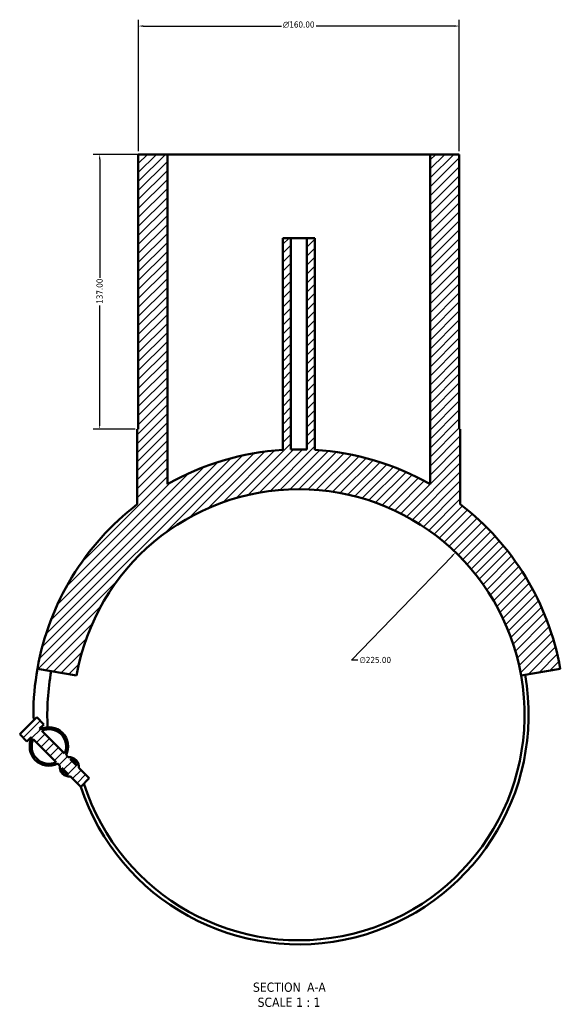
# Model space of a CAD drawing. Header units: millimetres. Extents: x -205 to 1352, y -323 to 895.
# Tile 6 of 6: x 1083 to 1352, y 40 to 531. Entities that reach past the tile are written whole.
import ezdxf

# ---------------------------------------------------------------- set-up
doc = ezdxf.new("R2010")
doc.units = ezdxf.units.MM
for name, color, linetype, lineweight in [('Dimension (ANSI)', 7, 'Continuous', 25), ('Hatch (ANSI)', 7, 'Continuous', 18), ('Symbol (ANSI)', 7, 'Continuous', 25), ('Visible (ANSI)', 7, 'Continuous', 50)]:
    doc.layers.add(name, color=color, linetype=linetype, lineweight=lineweight)
doc.styles.add('Label Text (ANSI)', font='tahoma.ttf')
doc.styles.add('Note Text (ANSI)', font='tahoma.ttf')
doc.dimstyles.new('Default - mm (ANSI)', dxfattribs={"dimtxt": 3.048, "dimasz": 2.5, "dimexe": 3.175, "dimexo": 1.6002, "dimgap": 0.8, "dimtad": 0, "dimtoh": 1, "dimrnd": 1e-08, "dimzin": 4, "dimdsep": 46, "dimtxsty": 'Note Text (ANSI)', "dimcen": 0.09, "dimdle": 10, "dimclrd": 256, "dimclre": 256, "dimclrt": 256, "dimadec": 1, "dimazin": 1, "dimtfac": 1, "dimtofl": 0, "dimtmove": 0, "dimatfit": 3, "dimfxl": 1, "dimtolj": 1, "dimtzin": 4, "dimlwd": -1, "dimlwe": -1, "dimarcsym": 0})

# ---------------------------------------------------------------- blocks, each defined once
blk = doc.blocks.new('*D7')
at = {"layer": 'Defpoints', "color": 0, "transparency": 16777216}
for p in [(1299.83, 265.3), (1143.63, 103.36)]:
    blk.add_point(p, dxfattribs=at)
at = {"layer": 'Dimension (ANSI)', "transparency": 16777216}
for p, q in [((1247.97, 211.54), (1298.1, 263.5)), ((1251.19, 211.54), (1247.97, 211.54))]:
    blk.add_line(p, q, dxfattribs=at)
blk.add_solid([(1297.8, 263.79), (1298.39, 263.22), (1299.83, 265.3)], dxfattribs=at)
at = {"layer": 'Dimension (ANSI)', "transparency": 16777216, "insert": (1251.99, 213.18), "char_height": 3.048, "attachment_point": 1, "style": 'Note Text (ANSI)'}
blk.add_mtext('\\A1;∅225.00', dxfattribs=at)
blk = doc.blocks.new('*D8')
at = {"layer": 'Defpoints', "color": 0, "transparency": 16777216}
for p in [(1301.73, 527.83), (1141.73, 463.83), (1301.73, 463.83)]:
    blk.add_point(p, dxfattribs=at)
at = {"layer": 'Dimension (ANSI)', "transparency": 16777216}
for p, q in [((1141.73, 465.43), (1141.73, 531.01)), ((1301.73, 465.43), (1301.73, 531.01)), ((1144.23, 527.83), (1213.01, 527.83)), ((1299.23, 527.83), (1230.45, 527.83))]:
    blk.add_line(p, q, dxfattribs=at)
for points in [[(1144.23, 528.25), (1144.23, 527.42), (1141.73, 527.83)], [(1299.23, 528.25), (1299.23, 527.42), (1301.73, 527.83)]]:
    blk.add_solid(points, dxfattribs=at)
at = {"layer": 'Dimension (ANSI)', "transparency": 16777216, "insert": (1213.81, 530.13), "char_height": 3.048, "attachment_point": 1, "style": 'Note Text (ANSI)'}
blk.add_mtext('\\A1;{\\fAIGDT|b0|i0;\\ln}\\fTahoma|b0|i0;160.00', dxfattribs=at)
blk = doc.blocks.new('*D9')
at = {"layer": 'Defpoints', "color": 0, "transparency": 16777216}
for p in [(1156.23, 463.83), (1122.46, 326.83), (1141.73, 326.83)]:
    blk.add_point(p, dxfattribs=at)
at = {"layer": 'Dimension (ANSI)', "transparency": 16777216}
for p, q in [((1154.63, 463.83), (1119.28, 463.83)), ((1122.46, 461.33), (1122.46, 402.17)), ((1122.46, 329.33), (1122.46, 388.49)), ((1140.13, 326.83), (1119.28, 326.83))]:
    blk.add_line(p, q, dxfattribs=at)
for points in [[(1122.04, 461.33), (1122.87, 461.33), (1122.46, 463.83)], [(1122.04, 329.33), (1122.87, 329.33), (1122.46, 326.83)]]:
    blk.add_solid(points, dxfattribs=at)
at = {"layer": 'Dimension (ANSI)', "transparency": 16777216, "insert": (1120.87, 389.29), "char_height": 3.048, "attachment_point": 1, "rotation": 90, "style": 'Note Text (ANSI)'}
blk.add_mtext('\\A1;137.00', dxfattribs=at)

msp = doc.modelspace()

# ---------------------------------------------------------------- hatches: boundary and pattern name
at = {"layer": 'Hatch (ANSI)'}
h = msp.add_hatch(dxfattribs=at)
h.set_pattern_fill('ANSI31', color=256, scale=25.4, style=0)
h.set_pattern_definition([(45, (0, 0), (-2.245064, 2.245064), [])])
edge = h.paths.add_edge_path()
edge.add_line((1106.819, 163.098), (1105.735, 164.182))
edge.add_ellipse((1097.165, 168.509), major_axis=(4.327, 8.57), ratio=1, start_angle=270, end_angle=413.58009)
edge.add_line((1092.838, 177.079), (1092.498, 177.419))
edge.add_line((1092.498, 177.419), (1094.619, 179.54))
edge.add_line((1094.619, 179.54), (1091.084, 183.076))
edge.add_line((1091.084, 183.076), (1082.599, 174.59))
edge.add_line((1082.599, 174.59), (1086.134, 171.055))
edge.add_line((1086.134, 171.055), (1088.255, 173.176))
edge.add_line((1088.255, 173.176), (1088.595, 172.836))
edge.add_ellipse((1097.165, 168.509), major_axis=(-4.327, -8.57), ratio=1, start_angle=270, end_angle=413.58009)
edge.add_line((1101.492, 159.94), (1102.577, 158.855))
edge.add_ellipse((1107.347, 158.327), major_axis=(-0.528, -4.771), ratio=1, start_angle=270, end_angle=372.63563)
edge.add_line((1107.876, 153.556), (1113.004, 148.427))
edge.add_line((1113.004, 148.427), (1117.247, 152.67))
edge.add_line((1117.247, 152.67), (1112.118, 157.799))
edge.add_ellipse((1107.347, 158.327), major_axis=(0.528, 4.771), ratio=1, start_angle=270, end_angle=372.63563)
edge = h.paths.add_edge_path(flags=0)
edge.add_line((1104.985, 164.931), (1093.587, 176.33))
edge.add_ellipse((1097.165, 168.509), major_axis=(-3.578, 7.82), ratio=1, start_angle=220.83242, end_angle=360, ccw=False)
edge = h.paths.add_edge_path(flags=0)
edge.add_line((1089.345, 172.087), (1100.743, 160.689))
edge.add_ellipse((1097.165, 168.509), major_axis=(-7.82, -3.578), ratio=1, start_angle=310.83242, end_angle=450, ccw=False)
edge = h.paths.add_edge_path(flags=0)
edge.add_line((1111.118, 158.799), (1107.819, 162.097))
edge.add_ellipse((1107.347, 158.327), major_axis=(3.771, -0.472), ratio=1, start_angle=14.27271, end_angle=90, ccw=False)
edge = h.paths.add_edge_path(flags=0)
edge.add_line((1103.577, 157.855), (1106.875, 154.556))
edge.add_ellipse((1107.347, 158.327), major_axis=(-3.771, 0.472), ratio=1, start_angle=14.27271, end_angle=90, ccw=False)
edge = h.paths.add_edge_path()
edge.add_line((1301.728, 326.833), (1301.728, 463.833))
edge.add_line((1301.728, 463.833), (1287.228, 463.833))
edge.add_line((1287.228, 463.833), (1287.228, 299.281))
edge.add_ellipse((1221.728, 184.333), major_axis=(-114.948, 65.5), ratio=1, start_angle=270, end_angle=296.20877)
edge.add_line((1229.728, 316.391), (1229.728, 422.083))
edge.add_line((1229.728, 422.083), (1225.728, 422.083))
edge.add_line((1225.728, 422.083), (1225.728, 316.572))
edge.add_ellipse((1221.728, 184.333), major_axis=(-132.24, 4), ratio=1, start_angle=270, end_angle=273.46513)
edge.add_line((1217.728, 316.572), (1217.728, 422.083))
edge.add_line((1217.728, 422.083), (1213.728, 422.083))
edge.add_line((1213.728, 422.083), (1213.728, 316.391))
edge.add_ellipse((1221.728, 184.333), major_axis=(-132.058, -8), ratio=1, start_angle=270, end_angle=296.20877)
edge.add_line((1156.228, 299.281), (1156.228, 463.833))
edge.add_line((1156.228, 463.833), (1141.728, 463.833))
edge.add_line((1141.728, 463.833), (1141.728, 326.833))
edge.add_line((1141.728, 326.833), (1141.228, 326.833))
edge.add_line((1141.228, 326.833), (1141.228, 289.324))
edge.add_ellipse((1221.728, 184.333), major_axis=(-104.991, -80.5), ratio=1, start_angle=270, end_angle=312.52136)
edge.add_line((1091.438, 207.307), (1110.937, 203.868))
edge.add_ellipse((1221.728, 184.333), major_axis=(19.535, 110.791), ratio=1, start_angle=290, end_angle=450, ccw=False)
edge.add_line((1332.519, 203.868), (1352.018, 207.307))
edge.add_ellipse((1221.728, 184.333), major_axis=(-22.974, 130.29), ratio=1, start_angle=270, end_angle=312.52136)
edge.add_line((1302.228, 289.324), (1302.228, 326.833))
edge.add_line((1302.228, 326.833), (1301.728, 326.833))

# ---------------------------------------------------------------- linework, layer by layer
at = {"layer": 'Visible (ANSI)'}
for p, q in [((1156.228, 463.833), (1141.728, 463.833)), ((1141.728, 463.833), (1141.728, 326.833)), ((1156.228, 299.281), (1156.228, 463.833)), ((1156.228, 463.833), (1287.228, 463.833)), ((1301.728, 463.833), (1287.228, 463.833)), ((1287.228, 463.833), (1287.228, 299.281)), ((1301.728, 326.833), (1301.728, 463.833)), ((1217.728, 422.083), (1213.728, 422.083)), ((1213.728, 422.083), (1213.728, 316.391)), ((1217.728, 316.572), (1217.728, 422.083)), ((1217.728, 422.083), (1225.728, 422.083)), ((1229.728, 422.083), (1225.728, 422.083)), ((1225.728, 422.083), (1225.728, 316.572)), ((1229.728, 316.391), (1229.728, 422.083)), ((1141.728, 326.833), (1141.228, 326.833)), ((1141.228, 326.833), (1141.228, 289.324)), ((1302.228, 326.833), (1301.728, 326.833)), ((1302.228, 289.324), (1302.228, 326.833)), ((1091.438, 207.307), (1110.937, 203.868)), ((1332.519, 203.868), (1352.018, 207.307)), ((1091.084, 183.076), (1082.599, 174.59)), ((1094.619, 179.54), (1091.084, 183.076)), ((1092.498, 177.419), (1094.619, 179.54)), ((1092.838, 177.079), (1092.498, 177.419)), ((1086.134, 171.055), (1082.599, 174.59)), ((1086.134, 171.055), (1088.255, 173.176)), ((1088.255, 173.176), (1088.595, 172.836)), ((1089.345, 172.087), (1100.743, 160.689)), ((1104.985, 164.931), (1093.587, 176.33)), ((1106.819, 163.098), (1105.735, 164.182)), ((1111.118, 158.799), (1107.819, 162.097)), ((1101.492, 159.94), (1102.577, 158.855)), ((1103.577, 157.855), (1106.875, 154.556)), ((1117.247, 152.67), (1112.118, 157.799)), ((1107.876, 153.556), (1113.004, 148.427)), ((1113.004, 148.427), (1117.247, 152.67))]:
    msp.add_line(p, q, dxfattribs=at)
for centre, radius, start, end in [((1221.728, 184.333), 132.3, 93.46671, 119.67548), ((1221.728, 184.333), 132.3, 88.26744, 91.73256), ((1221.728, 184.333), 132.3, 60.32452, 86.53329), ((1221.728, 184.333), 112.5, 10, 170), ((1221.728, 184.333), 132.3, 127.47864, 170), ((1221.728, 184.333), 132.3, 10, 52.52136), ((1221.728, 184.333), 132.3, 170, 180), ((1221.728, 184.333), 125.37, 170, 182.85563), ((1221.728, 184.333), 114.5, 198.27498, 10), ((1221.728, 184.333), 112.5, 197.76172, 10), ((1096.66, 184.333), 7.232, 180, 200.0218), ((1097.165, 168.509), 9.6, 333.20996, 116.79004), ((1096.66, 184.333), 7.232, 240.61162, 248.83007), ((1097.165, 168.509), 8.6, 335.41621, 114.58379), ((1097.165, 168.509), 9.6, 153.20996, 296.79004), ((1097.165, 168.509), 8.6, 155.41621, 294.58379), ((1107.347, 158.327), 4.8, 353.68219, 96.31781), ((1107.347, 158.327), 3.8, 7.13635, 82.86365), ((1107.347, 158.327), 4.8, 173.68219, 276.31781), ((1107.347, 158.327), 3.8, 187.13635, 262.86365)]:
    msp.add_arc(centre, radius, start, end, dxfattribs=at)

# ---------------------------------------------------------------- texts
at = {"layer": 'Symbol (ANSI)', "char_height": 4.572, "attachment_point": 7, "style": 'Label Text (ANSI)'}
for s, insert in [('SECTION', (1198.886, 46.068)), (' A-A', (1224.121, 46.165)), ('SCALE', (1201.206, 38.555)), (' 1 : 1', (1218.674, 38.637))]:
    msp.add_mtext(s, dxfattribs=dict(at, insert=insert))

# ---------------------------------------------------------------- dimensions: what is measured, and where the dimension line sits
at = {"layer": 'Dimension (ANSI)'}
dim = msp.add_linear_dim(base=(1301.728, 527.833), p1=(1141.728, 463.833), p2=(1301.728, 463.833), angle=180, text='{\\fAIGDT|b0|i0;\\ln}\\fTahoma|b0|i0;<>', dimstyle='Default - mm (ANSI)', override={"dimgap": 0.8, "dimtoh": 0, "dimdec": 2, "dimtol": 0, "dimlim": 0, "dimtp": 0, "dimtm": 0, "dimtdec": 2, "dimatfit": 1}, dxfattribs=at)
dim.commit()
dim.dimension.update_dxf_attribs({"geometry": '*D8', "text_midpoint": (1221.728, 527.833), "dimtype": 160})
dim = msp.add_linear_dim(base=(1122.457, 326.833), p1=(1156.228, 463.833), p2=(1141.728, 326.833), angle=90, dimstyle='Default - mm (ANSI)', override={"dimgap": 0.8, "dimtoh": 0, "dimdec": 2, "dimtol": 0, "dimlim": 0, "dimtp": 0, "dimtm": 0, "dimtdec": 2, "dimatfit": 1}, dxfattribs=at)
dim.commit()
dim.dimension.update_dxf_attribs({"geometry": '*D9', "text_midpoint": (1122.457, 395.333), "dimtype": 160})
dim = msp.add_diameter_dim_2p(p1=(1143.626, 103.362), p2=(1299.831, 265.304), dimstyle='Default - mm (ANSI)', override={"dimgap": 0.8, "dimtih": 1, "dimdec": 2, "dimlfac": 1, "dimtol": 0, "dimlim": 0, "dimtp": 0, "dimtm": 0, "dimtdec": 2}, dxfattribs=at)
dim.commit()
dim.dimension.update_dxf_attribs({"geometry": '*D7', "text_midpoint": (1259.833, 211.541), "dimtype": 163})

doc.saveas('drawing.dxf')
